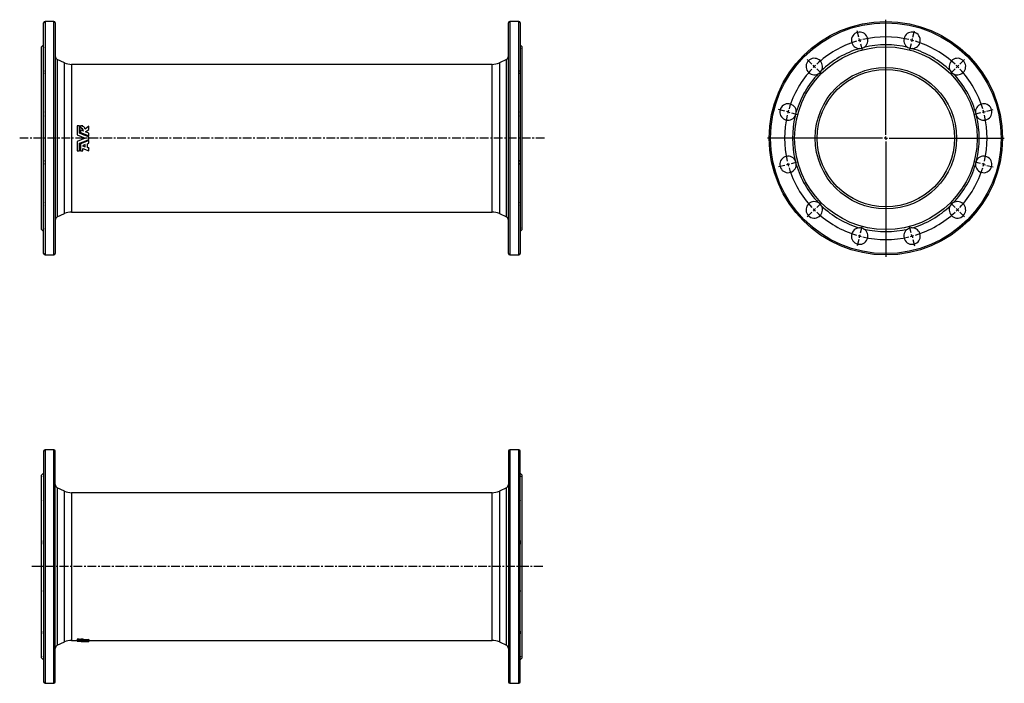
# Model space of a CAD drawing. Extents: x -147 to 1287, y -40 to 926.
import ezdxf

# ---------------------------------------------------------------- set-up
doc = ezdxf.new("R2010")
doc.units = 0
doc.linetypes.add('CENTERX2', pattern=[20.32, 12.7, -2.54, 2.54, -2.54])
doc.layers.get('0').update_dxf_attribs({"linetype": 'CONTINUOUS'})
doc.layers.add('FORMAT', color=7, linetype='CONTINUOUS')

# ---------------------------------------------------------------- blocks, each defined once
blk = doc.blocks.new('SW_CENTERMARKSYMBOL_0')
at = {"layer": 'FORMAT', "color": 0}
for p, q in [((0, 5), (0, 172.5)), ((-5, 0), (-172.5, 0)), ((0, 0), (-2.5, 0)), ((0, 0), (0, 2.5)), ((0, 0), (0, -2.5)), ((0, 0), (2.5, 0)), ((5, 0), (172.5, 0)), ((0, -5), (0, -172.5))]:
    blk.add_line(p, q, dxfattribs=at)
blk = doc.blocks.new('SW_CENTERMARKSYMBOL_1')
at = {"layer": 'FORMAT', "color": 0}
for p, q in [((64.8, 43), (62.4, 52.2)), ((143.8, 43), (146.2, 52.2)), ((66.1, 38.2), (65.5, 40.6)), ((66.1, 38.2), (66.8, 35.8)), ((67.4, 33.3), (69.9, 24.2)), ((104.3, -99.3), (104.3, 40.7)), ((141.2, 33.3), (138.7, 24.2)), ((142.5, 38.2), (141.8, 35.8)), ((142.5, 38.2), (143.1, 40.6)), ((-3.5, 3.5), (-10.3, 10.3)), ((0, 0), (-1.8, 1.8)), ((0, 0), (1.8, -1.8)), ((208.6, 0), (206.8, -1.8)), ((208.6, 0), (210.4, 1.8)), ((212.1, 3.5), (218.8, 10.3)), ((3.5, -3.5), (10.3, -10.3)), ((205.1, -3.5), (198.3, -10.3)), ((-43, -64.8), (-52.2, -62.4)), ((-38.2, -66.1), (-40.6, -65.5)), ((-38.2, -66.1), (-35.8, -66.8)), ((-33.3, -67.4), (-24.2, -69.9)), ((241.9, -67.4), (232.8, -69.9)), ((246.8, -66.1), (244.4, -66.8)), ((246.8, -66.1), (249.2, -65.5)), ((251.6, -64.8), (260.8, -62.4)), ((99.3, -104.3), (-40.7, -104.3)), ((104.3, -104.3), (101.8, -104.3)), ((104.3, -104.3), (104.3, -101.8)), ((104.3, -104.3), (104.3, -106.8)), ((104.3, -104.3), (106.8, -104.3)), ((104.3, -109.3), (104.3, -249.3)), ((109.3, -104.3), (249.3, -104.3)), ((-38.2, -142.5), (-40.6, -143.1)), ((-38.2, -142.5), (-35.8, -141.8)), ((-33.3, -141.2), (-24.2, -138.7)), ((241.9, -141.2), (232.8, -138.7)), ((246.8, -142.5), (244.4, -141.8)), ((246.8, -142.5), (249.2, -143.1)), ((-43, -143.8), (-52.2, -146.2)), ((251.6, -143.8), (260.8, -146.2)), ((3.5, -205.1), (10.3, -198.3)), ((205.1, -205.1), (198.3, -198.3)), ((-3.5, -212.1), (-10.3, -218.8)), ((0, -208.6), (-1.8, -210.4)), ((0, -208.6), (1.8, -206.8)), ((208.6, -208.6), (206.8, -206.8)), ((208.6, -208.6), (210.4, -210.4)), ((212.1, -212.1), (218.8, -218.8)), ((67.4, -241.9), (69.9, -232.8)), ((141.2, -241.9), (138.7, -232.8)), ((64.8, -251.6), (62.4, -260.8)), ((66.1, -246.8), (65.5, -249.2)), ((66.1, -246.8), (66.8, -244.4)), ((142.5, -246.8), (141.8, -244.4)), ((142.5, -246.8), (143.1, -249.2)), ((143.8, -251.6), (146.2, -260.8))]:
    blk.add_line(p, q, dxfattribs=at)
for start, end in [(76.9422, 103.0578), (106.9422, 133.0578), (105, 105.9711), (104.0289, 105), (75, 75.9711), (74.0289, 75), (46.9422, 73.0578), (135, 135.9711), (134.0289, 135), (45, 45.9711), (44.0289, 45), (136.9422, 163.0578), (16.9422, 43.0578), (166.9422, 193.0578), (165, 165.9711), (164.0289, 165), (15, 15.9711), (14.0289, 15), (346.9422, 13.0578), (194.0289, 195), (195, 195.9711), (344.0289, 345), (345, 345.9711), (196.9422, 223.0578), (316.9422, 343.0578), (224.0289, 225), (225, 225.9711), (226.9422, 253.0578), (286.9422, 313.0578), (314.0289, 315), (315, 315.9711), (254.0289, 255), (255, 255.9711), (256.9422, 283.0578), (284.0289, 285), (285, 285.9711)]:
    blk.add_arc((104.3, -104.3), 147.5, start, end, dxfattribs=at)

msp = doc.modelspace()

# ---------------------------------------------------------------- linework, layer by layer
at = {"color": 7, "linetype": 'CONTINUOUS'}
for p, q in [((-112.4, 585.7), (-112.4, 921.7)), ((-97.4, 923.7), (-110.4, 923.7)), ((-95.4, 921.7), (-95.4, 753.7)), ((564.6, 585.7), (564.6, 921.7)), ((579.6, 923.7), (566.6, 923.7)), ((581.6, 921.7), (581.6, 753.7)), ((-112.4, 889.7), (-115.4, 886.7)), ((584.6, 886.7), (581.6, 889.7)), ((-115.4, 753.7), (-115.4, 886.7)), ((584.6, 753.7), (584.6, 886.7)), ((-82.2, 863.5), (-92.6, 868.4)), ((540.8, 861.2), (-71.7, 861.2)), ((561.7, 868.4), (551.4, 863.5)), ((-60.1, 771.9), (-63.7, 771.9)), ((-60.1, 771.6), (-60.1, 771.9)), ((-55.3, 771.9), (-58.7, 771.9)), ((-58.7, 771.9), (-58.7, 768.4)), ((-58.7, 768.2), (-58.7, 768.4)), ((-58.7, 765.9), (-58.7, 762.1)), ((-54.3, 764.1), (-58.7, 765.9)), ((-58.7, 761.9), (-58.7, 762.1)), ((-55.3, 770.8), (-55.3, 771.9)), ((-55.3, 771.6), (-55.3, 771.9)), ((-55.3, 770.8), (-55.3, 771.6)), ((-46.5, 771), (-52, 766.9)), ((-51.3, 762.9), (-46.5, 766.5)), ((-46.5, 760.9), (-51.3, 762.9)), ((-51.2, 762.8), (-46.5, 766.4)), ((-46.5, 770.8), (-46.5, 771)), ((-46.5, 766.4), (-46.5, 766.5)), ((-46.5, 757), (-46.5, 760.9)), ((-46.5, 760.8), (-46.5, 760.9)), ((-115.4, 620.7), (-115.4, 753.7)), ((-95.4, 753.7), (-95.4, 585.7)), ((-63.7, 758.6), (-63.7, 758.6)), ((-63.7, 748.8), (-63.7, 748.7)), ((-48.4, 745.7), (-46.5, 746.5)), ((-46.5, 757), (-46.5, 757)), ((-46.5, 751.9), (-46.5, 755.5)), ((-46.5, 750.4), (-46.5, 750.4)), ((-46.5, 746.5), (-46.5, 750.4)), ((581.6, 753.7), (581.6, 585.7)), ((584.6, 620.7), (584.6, 753.7)), ((-63.7, 735.8), (-63.7, 735.5)), ((-63.7, 735.5), (-60.1, 735.5)), ((-58.7, 745.5), (-58.7, 745.3)), ((-58.7, 735.8), (-58.7, 735.5)), ((-58.7, 735.5), (-55.3, 735.5)), ((-51.7, 744.4), (-55.9, 742.6)), ((-55.9, 742.6), (-51.7, 741)), ((-55.8, 742.7), (-51.7, 741.1)), ((-55.3, 735.5), (-55.3, 738.9)), ((-55.3, 738.9), (-46.5, 735.5)), ((-51.7, 741.1), (-51.7, 741)), ((-46.5, 739.5), (-48.4, 740.3)), ((-46.5, 739.4), (-48.4, 740.1)), ((-46.5, 739.5), (-46.5, 739.4)), ((-46.5, 735.5), (-46.5, 739.4)), ((-71.7, 646.2), (540.8, 646.2)), ((-92.6, 639), (-82.2, 643.9)), ((551.4, 643.9), (561.7, 639)), ((-115.4, 620.7), (-112.4, 617.7)), ((581.6, 617.7), (584.6, 620.7)), ((-110.4, 583.7), (-97.4, 583.7)), ((566.6, 583.7), (579.6, 583.7)), ((-112.4, 298.2), (-112.4, -37.8)), ((-97.4, 300.2), (-110.4, 300.2)), ((-95.4, -37.8), (-95.4, 298.2)), ((564.6, 298.2), (564.6, -37.8)), ((579.6, 300.2), (566.6, 300.2)), ((581.6, -37.8), (581.6, 298.2)), ((-112.4, 266.2), (-115.4, 263.2)), ((-115.4, -2.8), (-115.4, 263.2)), ((584.6, 263.2), (581.6, 266.2)), ((584.6, -2.8), (584.6, 263.2)), ((-82.2, 240), (-92.6, 244.9)), ((561.7, 244.9), (551.4, 240)), ((540.8, 237.7), (-71.7, 237.7)), ((-92.6, 15.5), (-82.2, 20.4)), ((-71.7, 22.7), (-63.7, 22.7)), ((-60.1, 24.2), (-63.7, 24.2)), ((-63.7, 24.2), (-63.7, 22.7)), ((-63.7, 22.8), (-63.7, 21.3)), ((-60.1, 22.7), (-63.7, 22.7)), ((-63.7, 22.7), (-63.7, 21.3)), ((-60.1, 24.2), (-60.1, 22.7)), ((-58.7, 22.9), (-60.1, 23)), ((-55.3, 24.2), (-58.7, 24.2)), ((-58.7, 24.2), (-58.7, 22.7)), ((-58.7, 23.7), (-58.7, 22.2)), ((-58.7, 23.4), (-58.7, 21.9)), ((-58.7, 23), (-58.7, 21.5)), ((-55.3, 22.7), (-58.7, 22.7)), ((-58.7, 22.7), (-58.7, 22.2)), ((-58.7, 21.9), (-58.7, 21.5)), ((-54.3, 21.7), (-58.7, 21.9)), ((-55.3, 24.2), (-55.3, 22.7)), ((-55.3, 22.6), (-55.3, 22.7)), ((-46.5, 24.1), (-52, 23.5)), ((-52, 23.5), (-52, 22)), ((-46.5, 22.6), (-52, 22)), ((-51.7, 21.2), (-46.5, 21.2)), ((-51.3, 21.6), (-46.5, 22)), ((-46.5, 21.4), (-51.3, 21.6)), ((-46.5, 24.1), (-46.5, 22.6)), ((-46.5, 22.7), (540.8, 22.7)), ((-46.5, 22), (-46.5, 21.4)), ((-46.5, 21.3), (-46.5, 21.4)), ((-46.5, 21.3), (-46.5, 21.2)), ((-46.5, 21.2), (-46.5, 21.2)), ((551.4, 20.4), (561.7, 15.5)), ((-115.4, -2.8), (-112.4, -5.8)), ((581.6, -5.8), (584.6, -2.8)), ((-110.4, -39.8), (-97.4, -39.8)), ((566.6, -39.8), (579.6, -39.8))]:
    msp.add_line(p, q, dxfattribs=at)
at = {"color": 8, "linetype": 'CONTINUOUS'}
for p, q in [((-110.4, 923.7), (-110.4, 583.7)), ((-97.4, 753.7), (-97.4, 923.7)), ((566.6, 923.7), (566.6, 583.7)), ((579.6, 753.7), (579.6, 923.7)), ((-92.6, 868.4), (-92.6, 753.7)), ((-82.2, 753.7), (-82.2, 863.5)), ((-71.7, 861.2), (-71.7, 753.7)), ((540.8, 753.7), (540.8, 861.2)), ((551.4, 863.5), (551.4, 643.9)), ((561.7, 639), (561.7, 868.4)), ((-97.4, 583.7), (-97.4, 753.7)), ((-92.6, 753.7), (-92.6, 639)), ((-82.2, 643.9), (-82.2, 753.7)), ((-71.7, 753.7), (-71.7, 646.2)), ((540.8, 646.2), (540.8, 753.7)), ((579.6, 583.7), (579.6, 753.7)), ((-110.4, 300.2), (-110.4, -39.8)), ((-97.4, -39.8), (-97.4, 300.2)), ((566.6, 300.2), (566.6, -39.8)), ((579.6, -39.8), (579.6, 300.2)), ((-92.6, 244.9), (-92.6, 15.5)), ((561.7, 15.5), (561.7, 244.9)), ((-82.2, 20.4), (-82.2, 240)), ((-71.7, 237.7), (-71.7, 22.7)), ((540.8, 22.7), (540.8, 237.7)), ((551.4, 240), (551.4, 20.4))]:
    msp.add_line(p, q, dxfattribs=at)
at = {"color": 7, "linetype": 'CONTINUOUS', "flags": 128}
for points in [[(-112.4, 885.9), (-112.6, 885.5), (-112.8, 885.2), (-112.9, 885), (-112.9, 884.7), (-112.9, 884.5), (-112.9, 884.4), (-112.8, 884.3), (-112.7, 884.2), (-112.4, 884.2)], [(581.6, 885.9), (581.7, 885.5), (581.9, 885.2), (582, 885), (582, 884.7), (582.1, 884.5), (582, 884.4), (581.9, 884.3), (581.8, 884.2), (581.6, 884.2)], [(-63.7, 771.9), (-63.7, 768.6), (-63.7, 765.3), (-63.7, 762), (-63.7, 758.6)], [(-60.1, 761.1), (-60.1, 764.7), (-60.1, 768.3), (-60.1, 771.9)], [(-60.1, 761.1), (-60.1, 764.6), (-60.1, 768.1), (-60.1, 771.6)], [(-46.5, 755.5), (-53.3, 758.3), (-60.1, 761.1)], [(-58.7, 762.1), (-52.6, 759.5), (-46.5, 757)], [(-58.7, 761.9), (-52.6, 759.5), (-46.5, 757)], [(-46.5, 766.5), (-46.5, 768.8), (-46.5, 771)], [(-46.5, 766.4), (-46.5, 768.6), (-46.5, 770.8)], [(-46.5, 757), (-46.5, 758.9), (-46.5, 760.8)], [(-63.7, 758.6), (-57.7, 756.2), (-51.7, 753.7)], [(-63.7, 758.6), (-57.7, 756.1), (-51.7, 753.7)], [(-51.7, 753.7), (-57.7, 751.2), (-63.7, 748.7)], [(-51.9, 753.6), (-57.7, 751.3), (-63.7, 748.8)], [(-63.7, 748.8), (-63.7, 745.5), (-63.7, 742.3), (-63.7, 739), (-63.7, 735.8)], [(-63.7, 748.7), (-63.7, 745.4), (-63.7, 742.1), (-63.7, 738.8), (-63.7, 735.5)], [(-60.1, 746.3), (-53.3, 749.1), (-46.5, 751.9)], [(-60.1, 735.5), (-60.1, 739.1), (-60.1, 742.7), (-60.1, 746.3)], [(-46.5, 750.4), (-52.6, 747.9), (-58.7, 745.3)], [(-46.5, 750.4), (-52.6, 747.9), (-58.7, 745.5)], [(-58.7, 745.5), (-58.7, 742.2), (-58.7, 739), (-58.7, 735.8)], [(-58.7, 745.3), (-58.7, 742.1), (-58.7, 738.8), (-58.7, 735.5)], [(-51.7, 741), (-51.7, 742.7), (-51.7, 744.4)], [(-51.7, 741.1), (-51.7, 742.8), (-51.7, 744.4)], [(-48.4, 740.1), (-48.4, 742.9), (-48.4, 745.7)], [(-112.4, 623.2), (-112.6, 623.2), (-112.8, 623.2), (-112.9, 623.1), (-112.9, 622.9), (-112.9, 622.8), (-112.9, 622.6), (-112.8, 622.3), (-112.7, 622), (-112.4, 621.5)], [(581.6, 623.2), (581.7, 623.2), (581.9, 623.2), (582, 623.1), (582, 622.9), (582.1, 622.8), (582, 622.6), (581.9, 622.3), (581.8, 622), (581.6, 621.5)], [(-112.4, 262.4), (-112.6, 262), (-112.8, 261.7), (-112.9, 261.5), (-112.9, 261.2), (-112.9, 261), (-112.9, 260.9), (-112.8, 260.8), (-112.7, 260.7), (-112.4, 260.7)], [(581.6, 262.4), (581.7, 262), (581.9, 261.7), (582, 261.5), (582, 261.2), (582.1, 261), (582, 260.9), (581.9, 260.8), (581.8, 260.7), (581.6, 260.7)], [(-63.7, 24.2), (-63.7, 23.7), (-63.7, 23.3), (-63.7, 23), (-63.7, 22.8)], [(-63.7, 22.7), (-63.7, 22.2), (-63.7, 21.8), (-63.7, 21.5), (-63.7, 21.3)], [(-63.7, 21.3), (-63.7, 21.5), (-63.7, 21.8), (-63.7, 22.2), (-63.7, 22.7)], [(-51.7, 21.2), (-57.7, 21.2), (-63.7, 21.3)], [(-63.7, 21.3), (-57.7, 21.2), (-51.7, 21.2)], [(-60.1, 21.5), (-60.1, 21.8), (-60.1, 22.2), (-60.1, 22.7)], [(-46.5, 21.2), (-53.3, 21.3), (-60.1, 21.5)], [(-58.7, 24.2), (-58.7, 23.9), (-58.7, 23.7)], [(-58.7, 23.4), (-58.7, 23.2), (-58.7, 23)], [(-58.7, 21.5), (-52.6, 21.4), (-46.5, 21.3)], [(-46.5, 22), (-46.5, 22.3), (-46.5, 22.6)], [(-112.4, -0.3), (-112.6, -0.3), (-112.8, -0.3), (-112.9, -0.4), (-112.9, -0.6), (-112.9, -0.7), (-112.9, -0.9), (-112.8, -1.2), (-112.7, -1.5), (-112.4, -2)], [(581.6, -0.3), (581.7, -0.3), (581.9, -0.3), (582, -0.4), (582, -0.6), (582.1, -0.7), (582, -0.9), (581.9, -1.2), (581.8, -1.5), (581.6, -2)]]:
    msp.add_lwpolyline(points, dxfattribs=at)
at = {"color": 7, "linetype": 'CONTINUOUS'}
for radius in [170, 133, 103, 100]:
    msp.add_circle((1114.4, 753.7), radius, dxfattribs=at)
at = {"color": 8, "linetype": 'CONTINUOUS'}
msp.add_circle((1114.4, 753.7), 168, dxfattribs=at)
at = {"color": 7, "linetype": 'CONTINUOUS'}
for centre, radius, start, end in [((-110.4, 921.7), 2, 90, 180), ((-97.4, 921.7), 2, 0, 90), ((566.6, 921.7), 2, 90, 180), ((579.6, 921.7), 2, 0, 90), ((1076.2, 896.2), 12, 300.9186, 269.0814), ((1152.6, 896.2), 12, 270.9186, 239.0814), ((1114.4, 753.7), 136, 76.3867, 103.6133), ((1114.4, 753.7), 136, 106.3867, 133.6133), ((1076.2, 896.2), 12, 269.0832, 300.9168), ((1152.6, 896.2), 12, 239.0831, 270.9169), ((1114.4, 753.7), 136, 46.3867, 73.6133), ((-90.4, 872.9), 5, 180, 245), ((-71.7, 886.2), 25, 245, 270), ((540.8, 886.2), 25, 270, 295), ((559.6, 872.9), 5, 295, 0), ((1010.1, 858), 12, 330.9186, 299.0814), ((1218.7, 858), 12, 240.9186, 209.0814), ((-107.3, 849.8), 5.64, 155.6292, 204.3708), ((576.4, 849.8), 5.64, 335.6292, 24.3708), ((1114.4, 753.7), 136, 136.3867, 163.6133), ((1010.1, 858), 12, 299.0829, 330.9171), ((1218.7, 858), 12, 209.0829, 240.9171), ((1114.4, 753.7), 136, 16.3867, 43.6133), ((971.9, 791.9), 12, 0.9186, 329.0814), ((1256.9, 791.9), 12, 210.9186, 179.0814), ((-102.6, 788.9), 10.4, 162.152, 197.848), ((571.7, 788.9), 10.4, 342.152, 17.848), ((971.9, 791.9), 12, 329.0831, 0.9169), ((1256.9, 791.9), 12, 179.0832, 210.9168), ((1114.4, 753.7), 136, 166.3867, 193.6133), ((1114.4, 753.7), 136, 346.3867, 13.6133), ((-58.8, 764), 4.47, 1.7905, 89.8484), ((-58.7, 763.8), 4.42, 3.9635, 90.2834), ((-57.2, 765.8), 5.4, 11.7852, 69.0466), ((-102.6, 718.5), 10.3, 162.1086, 197.8914), ((571.7, 718.5), 10.3, 342.1086, 17.8914), ((971.9, 715.5), 12, 30.9186, 359.0814), ((971.9, 715.5), 12, 359.0832, 30.9168), ((1256.9, 715.5), 12, 180.9186, 149.0814), ((1256.9, 715.5), 12, 149.0831, 180.9169), ((1114.4, 753.7), 136, 196.3867, 223.6133), ((1114.4, 753.7), 136, 316.3867, 343.6133), ((-107.4, 657.6), 5.59, 155.4128, 204.5872), ((576.5, 657.6), 5.59, 335.4128, 24.5872), ((1010.1, 649.4), 12, 60.9186, 29.0814), ((1010.1, 649.4), 12, 29.0829, 60.9171), ((1218.7, 649.4), 12, 150.9186, 119.0814), ((1218.7, 649.4), 12, 119.0829, 150.9171), ((-71.7, 621.2), 25, 90, 115), ((540.8, 621.2), 25, 65, 90), ((1114.4, 753.7), 136, 226.3867, 253.6133), ((1114.4, 753.7), 136, 286.3867, 313.6133), ((-90.4, 634.5), 5, 115, 180), ((559.6, 634.5), 5, 0, 65), ((1076.2, 611.2), 12, 90.9186, 59.0814), ((1076.2, 611.2), 12, 59.0831, 90.9169), ((1114.4, 753.7), 136, 256.3867, 283.6133), ((1152.6, 611.2), 12, 120.9186, 89.0814), ((1152.6, 611.2), 12, 89.0832, 120.9168), ((-110.4, 585.7), 2, 180, 270), ((-97.4, 585.7), 2, 270, 0), ((566.6, 585.7), 2, 180, 270), ((579.6, 585.7), 2, 270, 0), ((-110.4, 298.2), 2, 90, 180), ((-97.4, 298.2), 2, 0, 90), ((566.6, 298.2), 2, 90, 180), ((579.6, 298.2), 2, 0, 90), ((-90.4, 249.4), 5, 180, 245), ((559.6, 249.4), 5, 295, 0), ((-71.7, 262.7), 25, 245, 270), ((540.8, 262.7), 25, 270, 295), ((-107.3, 226.3), 5.64, 155.6292, 204.3708), ((576.4, 226.3), 5.64, 335.6292, 24.3708), ((-102.6, 165.4), 10.4, 162.152, 197.848), ((571.7, 165.4), 10.4, 342.152, 17.848), ((-102.6, 95), 10.3, 162.1086, 197.8914), ((571.7, 95), 10.3, 342.1086, 17.8914), ((-107.4, 34.1), 5.59, 155.4128, 204.5872), ((576.5, 34.1), 5.59, 335.4128, 24.5872), ((-90.4, 11), 5, 115, 180), ((-71.7, -2.3), 25, 90, 115), ((-57.7, 11.8), 10.5, 71.2396, 95.8879), ((-55.4, 13.1), 10.9, 71.8117, 89.697), ((-55.4, 11.7), 10.9, 71.6478, 89.6075), ((540.8, -2.3), 25, 65, 90), ((559.6, 11), 5, 0, 65), ((-110.4, -37.8), 2, 180, 270), ((-97.4, -37.8), 2, 270, 0), ((566.6, -37.8), 2, 180, 270), ((579.6, -37.8), 2, 270, 0)]:
    msp.add_arc(centre, radius, start, end, dxfattribs=at)
at = {"layer": 'FORMAT', "linetype": 'CENTERX2'}
for p, q in [((617.1, 753.7), (-147.3, 753.7)), ((614.5, 130.2), (-131.3, 130.2))]:
    msp.add_line(p, q, dxfattribs=at)

# ---------------------------------------------------------------- block references
at = {"layer": 'FORMAT'}
for name, p in [('SW_CENTERMARKSYMBOL_0', (1114.4, 753.7)), ('SW_CENTERMARKSYMBOL_1', (1010.1, 858))]:
    msp.add_blockref(name, p, dxfattribs=at)

doc.saveas('drawing.dxf')
